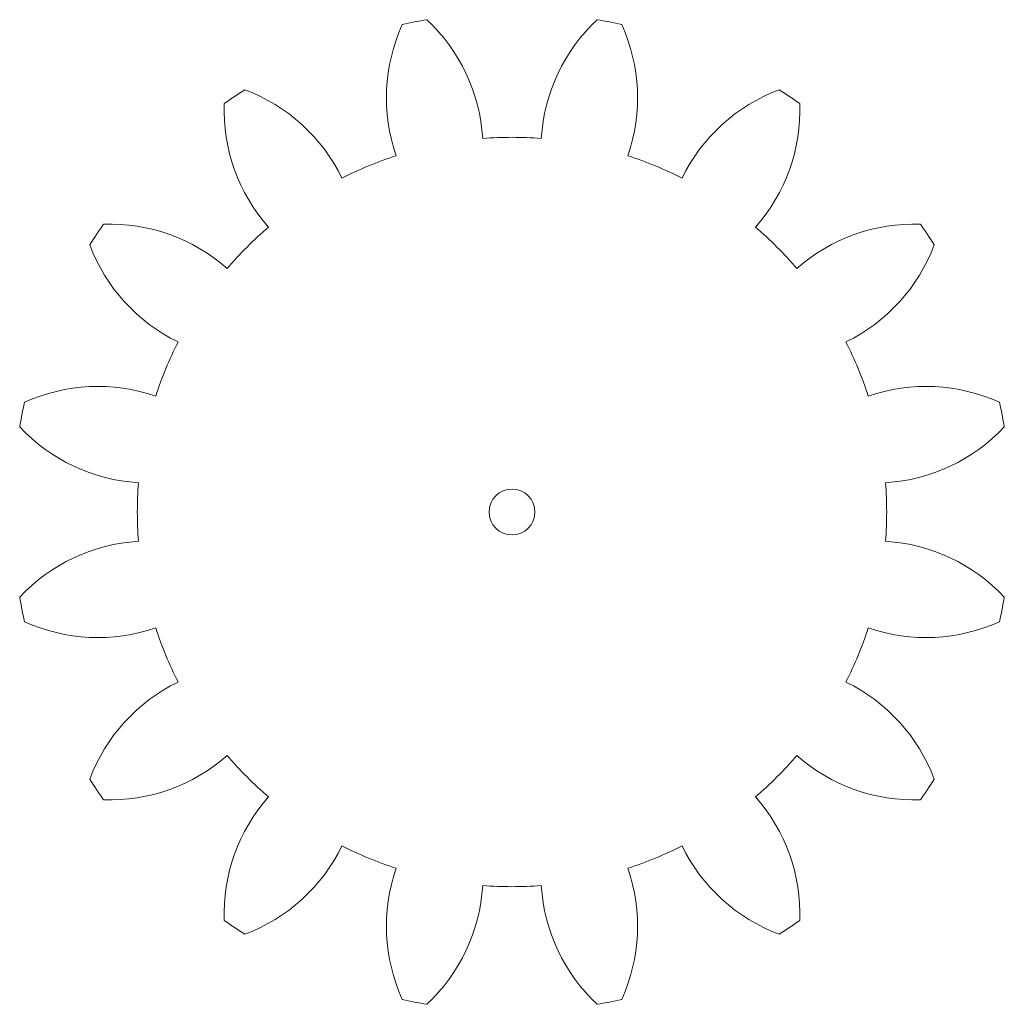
# Model space of a CAD drawing. Header units: inches. Extents: x -1.48 to 1.48, y -1.48 to 1.48.
import ezdxf

# ---------------------------------------------------------------- set-up
doc = ezdxf.new("R2010")
doc.units = ezdxf.units.IN
doc.header["$MEASUREMENT"] = 0

msp = doc.modelspace()

# ---------------------------------------------------------------- linework, layer by layer
at = {"color": 7, "linetype": 'Continuous', "lineweight": 15}
msp.add_circle((0, 0), 0.0689, dxfattribs=at)
for centre, radius, start, end in [((0.1563, 1.2431), 0.5333, 155.6075, 198.9695), ((0, 0), 1.5, 99.8151, 102.6849), ((-0.6202, 1.0887), 0.5333, 3.5305, 46.8925), ((0.6202, 1.0887), 0.5333, 133.1075, 176.4695), ((0, 0), 1.5, 77.3151, 80.1849), ((-0.1563, 1.2431), 0.5333, 341.0305, 24.3925), ((0, 0), 1.5, 122.3151, 125.1849), ((-0.9896, 0.7685), 0.5333, 26.0305, 69.3925), ((0.9896, 0.7685), 0.5333, 110.6075, 153.9695), ((0, 0), 1.5, 54.8151, 57.6849), ((-0.3313, 1.2083), 0.5333, 178.1075, 221.4695), ((0.3313, 1.2083), 0.5333, 318.5305, 1.8925), ((0, 0), 1.1249, 85.5212, 94.4788), ((0, 0), 1.1249, 108.0212, 116.9788), ((0, 0), 1.1249, 63.0212, 71.9788), ((0, 0), 1.5, 144.8151, 147.6849), ((-1.2083, 0.3313), 0.5333, 48.5305, 91.8925), ((1.2083, 0.3313), 0.5333, 88.1075, 131.4695), ((0, 0), 1.5, 32.3151, 35.1849), ((0, 0), 1.1249, 130.5212, 139.4788), ((0, 0), 1.1249, 40.5212, 49.4788), ((-0.7685, 0.9896), 0.5333, 200.6075, 243.9695), ((0.7685, 0.9896), 0.5333, 296.0305, 339.3925), ((0, 0), 1.1249, 153.0212, 161.9788), ((0, 0), 1.1249, 18.0212, 26.9788), ((-1.2431, -0.1563), 0.5333, 71.0305, 114.3925), ((1.2431, -0.1563), 0.5333, 65.6075, 108.9695), ((0, 0), 1.5, 167.3151, 170.1849), ((0, 0), 1.5, 9.8151, 12.6849), ((-1.0887, 0.6202), 0.5333, 223.1075, 266.4695), ((1.0887, 0.6202), 0.5333, 273.5305, 316.8925), ((0, 0), 1.1249, 175.5212, 184.4788), ((0, 0), 1.1249, 355.5212, 4.4788), ((-1.0887, -0.6202), 0.5333, 93.5305, 136.8925), ((1.0887, -0.6202), 0.5333, 43.1075, 86.4695), ((0, 0), 1.5, 189.8151, 192.6849), ((0, 0), 1.5, 347.3151, 350.1849), ((-1.2431, 0.1563), 0.5333, 245.6075, 288.9695), ((0, 0), 1.1249, 198.0212, 206.9788), ((0, 0), 1.1249, 333.0212, 341.9788), ((1.2431, 0.1563), 0.5333, 251.0305, 294.3925), ((-0.7685, -0.9896), 0.5333, 116.0305, 159.3925), ((0.7685, -0.9896), 0.5333, 20.6075, 63.9695), ((-1.2083, -0.3313), 0.5333, 268.1075, 311.4695), ((0, 0), 1.1249, 220.5212, 229.4788), ((0, 0), 1.1249, 310.5212, 319.4788), ((1.2083, -0.3313), 0.5333, 228.5305, 271.8925), ((0, 0), 1.5, 212.3151, 215.1849), ((0, 0), 1.5, 324.8151, 327.6849), ((-0.3313, -1.2083), 0.5333, 138.5305, 181.8925), ((0.3313, -1.2083), 0.5333, 358.1075, 41.4695), ((-0.9896, -0.7685), 0.5333, 290.6075, 333.9695), ((0, 0), 1.1249, 243.0212, 251.9788), ((0, 0), 1.1249, 288.0212, 296.9788), ((0.9896, -0.7685), 0.5333, 206.0305, 249.3925), ((0.1563, -1.2431), 0.5333, 161.0305, 204.3925), ((-0.1563, -1.2431), 0.5333, 335.6075, 18.9695), ((-0.6202, -1.0887), 0.5333, 313.1075, 356.4695), ((0, 0), 1.1249, 265.5212, 274.4788), ((0.6202, -1.0887), 0.5333, 183.5305, 226.8925), ((0, 0), 1.5, 234.8151, 237.6849), ((0, 0), 1.5, 302.3151, 305.1849), ((0, 0), 1.5, 257.3151, 260.1849), ((0, 0), 1.5, 279.8151, 282.6849)]:
    msp.add_arc(centre, radius, start, end, dxfattribs=at)

doc.saveas('drawing.dxf')
